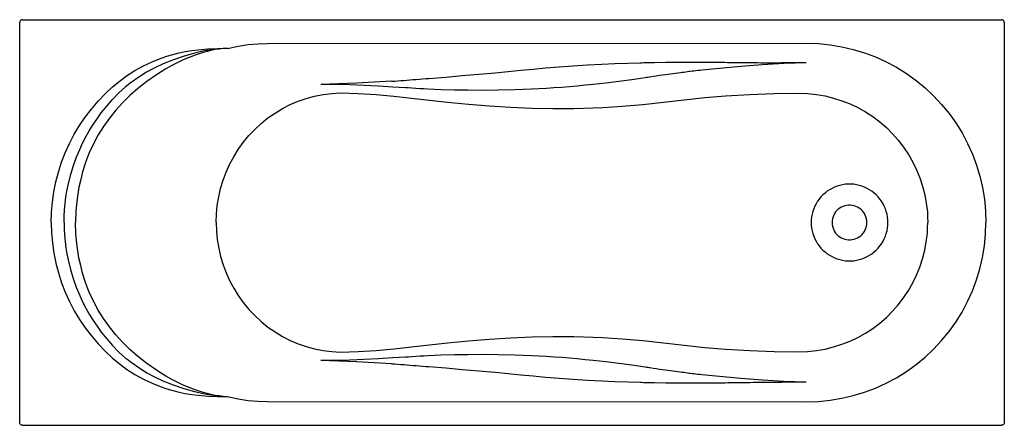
# Model space of a CAD drawing. Header units: millimetres. Extents: x 0 to 1.7, y -0.35 to 0.35.
import ezdxf

# ---------------------------------------------------------------- set-up
doc = ezdxf.new("R2010")
doc.units = ezdxf.units.MM
doc.layers.add('BLOCKS', color=3, linetype='Continuous')

msp = doc.modelspace()

# ---------------------------------------------------------------- linework, layer by layer
at = {"layer": 'BLOCKS', "linetype": 'Continuous'}
for p, q in [((0, -0.3451), (0, 0.3451)), ((0.005, 0.3501), (1.6952, 0.3501)), ((1.7002, 0.3451), (1.7002, -0.3451)), ((0.4274, 0.3091), (1.3589, 0.3095)), ((0.3586, 0.301), (0.3586, 0.3006)), ((1.3578, 0.2755), (1.3155, 0.2755)), ((0.1741, 0.2454), (0.1845, 0.253)), ((0.1924, 0.2418), (0.1828, 0.2343)), ((0.5537, 0.2236), (0.5537, 0.2236)), ((1.345, 0.2233), (1.345, 0.2233)), ((0.5537, -0.2236), (0.5537, -0.2236)), ((1.345, -0.2233), (1.345, -0.2233)), ((0.1741, -0.2454), (0.1845, -0.253)), ((1.3578, -0.2755), (1.3155, -0.2755)), ((0.3586, -0.301), (0.3586, -0.3006)), ((0.4274, -0.3091), (1.3589, -0.3095)), ((0.005, -0.3501), (1.6952, -0.3501))]:
    msp.add_line(p, q, dxfattribs=at)
at = {"layer": 'BLOCKS', "linetype": 'Continuous', "flags": 128}
for points in [[(0.005, 0.3501), (0.004, 0.35), (0.0031, 0.3497), (0.0022, 0.3492), (0.0015, 0.3486), (0.0008, 0.3479), (0.0004, 0.347), (0.0001, 0.3461), (0, 0.3451)], [(1.7002, 0.3451), (1.7001, 0.3461), (1.6998, 0.347), (1.6993, 0.3479), (1.6987, 0.3486), (1.6979, 0.3492), (1.6971, 0.3497), (1.6961, 0.35), (1.6952, 0.3501)], [(0.3586, 0.3006), (0.377, 0.3043), (0.3946, 0.307), (0.4114, 0.3086), (0.4274, 0.3091)], [(1.3589, 0.3095), (1.3792, 0.3089), (1.3994, 0.3069), (1.4195, 0.3035), (1.4393, 0.2989), (1.4586, 0.293), (1.4776, 0.2859), (1.4961, 0.2775), (1.5139, 0.268), (1.5311, 0.2572), (1.5477, 0.2454), (1.5633, 0.2325), (1.5781, 0.2186), (1.592, 0.2038), (1.6047, 0.1882), (1.6165, 0.1718), (1.6272, 0.1545), (1.6368, 0.1366), (1.6451, 0.1181), (1.6522, 0.0992), (1.658, 0.0799), (1.6626, 0.0603), (1.6659, 0.0403), (1.6679, 0.0202), (1.6685, 0)], [(0.2442, 0.2838), (0.2542, 0.2871), (0.2645, 0.2901), (0.2751, 0.2928), (0.286, 0.295), (0.2973, 0.2969), (0.308, 0.2983), (0.3249, 0.2998), (0.3418, 0.3006), (0.3586, 0.301)], [(0.3586, 0.301), (0.3444, 0.3), (0.3302, 0.2982), (0.3162, 0.2957), (0.3022, 0.2925), (0.2838, 0.2872), (0.2656, 0.2809), (0.2478, 0.2737)], [(0.3586, 0.301), (0.3514, 0.3004), (0.3443, 0.2995), (0.3373, 0.2984), (0.3302, 0.2969), (0.3235, 0.2953), (0.3168, 0.2935), (0.3099, 0.2914), (0.3031, 0.289), (0.2927, 0.2851), (0.2823, 0.2806), (0.2722, 0.2759), (0.2625, 0.2708), (0.2526, 0.2653)], [(0.1845, 0.253), (0.1986, 0.2622), (0.2135, 0.2704), (0.2286, 0.2776), (0.2442, 0.2838)], [(0.2478, 0.2737), (0.2332, 0.267), (0.2191, 0.2594), (0.2055, 0.2511), (0.1924, 0.2418)], [(0.7066, 0.2488), (0.7356, 0.2511), (0.7642, 0.2535), (0.7927, 0.256), (0.8211, 0.2585), (0.8432, 0.2605), (0.8651, 0.2627), (0.8865, 0.2649), (0.908, 0.2668), (0.9316, 0.2688), (0.9556, 0.2705), (0.9802, 0.272), (1.0052, 0.2734), (1.0277, 0.2744), (1.0505, 0.2752), (1.0707, 0.2759), (1.0739, 0.2759), (1.077, 0.276), (1.0802, 0.2761), (1.0833, 0.2762), (1.0846, 0.2762), (1.087, 0.2763), (1.096, 0.2764)], [(1.096, 0.2764), (1.1157, 0.2767), (1.1355, 0.2769), (1.1479, 0.2769), (1.1491, 0.2769), (1.1503, 0.2769), (1.1516, 0.2769), (1.1528, 0.2769), (1.154, 0.2769), (1.1553, 0.2769), (1.1569, 0.2769), (1.1594, 0.2769), (1.1689, 0.2768), (1.1785, 0.2768), (1.1881, 0.2767), (1.1977, 0.2767), (1.2073, 0.2766)], [(1.2073, 0.2766), (1.2073, 0.2766), (1.2073, 0.2766), (1.2074, 0.2766), (1.2077, 0.2766), (1.209, 0.2766), (1.2112, 0.2766), (1.2141, 0.2765), (1.2177, 0.2765), (1.2221, 0.2764), (1.2273, 0.2764), (1.2325, 0.2763), (1.2374, 0.2763), (1.2418, 0.2762), (1.2459, 0.2762), (1.2524, 0.2761), (1.2575, 0.2761), (1.2614, 0.276), (1.2667, 0.276), (1.2697, 0.276), (1.274, 0.276), (1.2797, 0.2759), (1.286, 0.2759), (1.2923, 0.2758), (1.2964, 0.2757), (1.3006, 0.2757), (1.3046, 0.2756), (1.3079, 0.2756), (1.3098, 0.2755), (1.3112, 0.2755), (1.3127, 0.2755), (1.3155, 0.2755)], [(1.3578, 0.2755), (1.3203, 0.2742), (1.2829, 0.2722), (1.2455, 0.2695), (1.2081, 0.2661)], [(0.2526, 0.2653), (0.2361, 0.255), (0.2197, 0.2435), (0.2035, 0.2306)], [(1.2081, 0.2661), (1.1778, 0.2629), (1.1744, 0.2625), (1.171, 0.2622), (1.1676, 0.2618), (1.1642, 0.2614), (1.1609, 0.261), (1.1579, 0.2606), (1.1561, 0.2604), (1.1529, 0.26), (1.15, 0.2596), (1.147, 0.2592), (1.1441, 0.2588), (1.1412, 0.2585), (1.128, 0.2567), (1.1149, 0.2549), (1.1097, 0.2542), (1.1045, 0.2535), (1.0993, 0.2527), (1.0941, 0.2519), (1.0888, 0.2511), (1.088, 0.251), (1.0869, 0.2508), (1.0846, 0.2505), (1.0823, 0.2501), (1.08, 0.2498), (1.0571, 0.2464), (1.0345, 0.2434), (1.0122, 0.2407), (0.9901, 0.2382), (0.9764, 0.2368), (0.9628, 0.2356), (0.9493, 0.2344), (0.9359, 0.2333), (0.9226, 0.2324), (0.9095, 0.2315), (0.8966, 0.2307), (0.8838, 0.2301), (0.855, 0.2289), (0.8259, 0.2283), (0.7962, 0.228), (0.7737, 0.2282), (0.751, 0.2285), (0.728, 0.2292), (0.7048, 0.2302), (0.6979, 0.2306), (0.691, 0.2309), (0.684, 0.2313), (0.6771, 0.2318), (0.6711, 0.2322), (0.6663, 0.2325), (0.6443, 0.2339)], [(0.0546, 0), (0.0551, 0.0177), (0.0566, 0.0352), (0.0591, 0.0527), (0.0626, 0.07), (0.067, 0.0871), (0.0724, 0.1039), (0.0788, 0.1204), (0.0861, 0.1365), (0.0943, 0.1522), (0.1033, 0.1673), (0.1132, 0.1819), (0.1239, 0.1959), (0.1354, 0.2094), (0.1476, 0.2221), (0.1605, 0.2341), (0.1741, 0.2454)], [(0.6422, 0.2438), (0.6121, 0.2422), (0.5817, 0.2408), (0.551, 0.2396), (0.5201, 0.2385)], [(0.6443, 0.2339), (0.6197, 0.2353), (0.595, 0.2365), (0.5701, 0.2374), (0.5451, 0.2381), (0.5201, 0.2385)], [(0.6422, 0.2438), (0.6475, 0.2442), (0.6527, 0.2446), (0.6579, 0.245), (0.6631, 0.2454), (0.6684, 0.2458), (0.6734, 0.2462), (0.6789, 0.2466), (0.6845, 0.247), (0.6901, 0.2475), (0.6956, 0.2479), (0.7011, 0.2483), (0.7066, 0.2488)], [(0.1036, 0.1262), (0.1087, 0.1371), (0.1143, 0.1479), (0.1202, 0.1585), (0.1267, 0.1689), (0.1336, 0.1792), (0.1409, 0.1892), (0.1503, 0.201), (0.1605, 0.2125), (0.1713, 0.2236), (0.1828, 0.2343)], [(0.2035, 0.2306), (0.1903, 0.2191), (0.1778, 0.2068), (0.166, 0.1938), (0.155, 0.1802), (0.1449, 0.166), (0.1356, 0.1511), (0.1272, 0.1358), (0.1197, 0.1201)], [(0.3392, 0), (0.3397, 0.0148), (0.3412, 0.0295), (0.3436, 0.0442), (0.3469, 0.0587), (0.3512, 0.0728), (0.3564, 0.0868), (0.3625, 0.1004), (0.3696, 0.1136), (0.3774, 0.1262), (0.3861, 0.1383), (0.3956, 0.1499), (0.4059, 0.1608), (0.417, 0.171), (0.4286, 0.1804), (0.4409, 0.189), (0.4537, 0.1967), (0.467, 0.2035), (0.4807, 0.2093), (0.4949, 0.2142), (0.5092, 0.2181), (0.5239, 0.221), (0.5388, 0.2228), (0.5537, 0.2236)], [(0.5537, 0.2236), (0.5537, 0.2236), (0.5846, 0.2229), (0.6154, 0.221), (0.6461, 0.218), (0.6923, 0.2127), (0.7385, 0.2078), (0.7748, 0.2044), (0.8112, 0.2014), (0.8476, 0.1991), (0.8841, 0.1975), (0.9206, 0.1967), (0.957, 0.1968), (0.9737, 0.1973), (0.9904, 0.198), (1.007, 0.1988), (1.0237, 0.1998), (1.0402, 0.2008), (1.0402, 0.2008)], [(1.0402, 0.2008), (1.0402, 0.2008), (1.076, 0.2039), (1.1117, 0.2077), (1.1474, 0.2117), (1.1831, 0.2155), (1.2188, 0.2186), (1.2608, 0.2212), (1.3029, 0.2228), (1.345, 0.2233), (1.345, 0.2233)], [(1.345, 0.2233), (1.345, 0.2233), (1.3605, 0.2228), (1.376, 0.2211), (1.3908, 0.2185), (1.4054, 0.2149), (1.4198, 0.2103), (1.4338, 0.2048), (1.4474, 0.1983), (1.4605, 0.191), (1.4731, 0.1827), (1.4852, 0.1736), (1.4966, 0.1638), (1.5072, 0.1532), (1.5171, 0.1419), (1.5263, 0.13), (1.5347, 0.1174), (1.5422, 0.1043), (1.5487, 0.0908), (1.5544, 0.0769), (1.5591, 0.0626), (1.5628, 0.0479), (1.5655, 0.0331), (1.5673, 0.0182), (1.5678, 0.0091), (1.568, 0)], [(0.0768, 0), (0.077, 0.0111), (0.0776, 0.0221), (0.0786, 0.0329), (0.0799, 0.0436), (0.0816, 0.0541), (0.0836, 0.0645), (0.0876, 0.0809), (0.0923, 0.0966), (0.0977, 0.1117), (0.1036, 0.1262)], [(0.1197, 0.1201), (0.1186, 0.1172), (0.1175, 0.1144), (0.1159, 0.1098), (0.1131, 0.1018), (0.1087, 0.0872), (0.1053, 0.0741), (0.1024, 0.0608), (0.0991, 0.0407), (0.0972, 0.0204), (0.0965, 0)], [(1.4992, 0), (1.4991, 0.0048), (1.4985, 0.0097), (1.4977, 0.0144), (1.4964, 0.0191), (1.4949, 0.0237), (1.493, 0.0281), (1.4908, 0.0324), (1.4882, 0.0366), (1.4854, 0.0405), (1.4823, 0.0442), (1.479, 0.0477), (1.4754, 0.0509), (1.4715, 0.0539), (1.4675, 0.0566), (1.4633, 0.0589), (1.4589, 0.061), (1.4544, 0.0627), (1.4497, 0.0641), (1.445, 0.0652), (1.4402, 0.0659), (1.4354, 0.0662), (1.4305, 0.0662), (1.4257, 0.0659), (1.4209, 0.0652), (1.4162, 0.0641), (1.4116, 0.0627), (1.4071, 0.061), (1.4027, 0.0589), (1.3984, 0.0566), (1.3944, 0.0539), (1.3906, 0.0509), (1.387, 0.0477), (1.3836, 0.0442), (1.3805, 0.0405), (1.3777, 0.0366), (1.3752, 0.0324), (1.373, 0.0281), (1.3711, 0.0237), (1.3695, 0.0191), (1.3683, 0.0144), (1.3674, 0.0097), (1.3669, 0.0048), (1.3667, 0), (1.3669, -0.0048), (1.3674, -0.0097), (1.3683, -0.0144), (1.3695, -0.0191), (1.3711, -0.0237), (1.373, -0.0281), (1.3752, -0.0324), (1.3777, -0.0366), (1.3805, -0.0405), (1.3836, -0.0442), (1.387, -0.0477), (1.3906, -0.0509), (1.3944, -0.0539), (1.3984, -0.0566), (1.4027, -0.0589), (1.4071, -0.061), (1.4116, -0.0627), (1.4162, -0.0641), (1.4209, -0.0652), (1.4257, -0.0659), (1.4305, -0.0662), (1.4354, -0.0662), (1.4402, -0.0659), (1.445, -0.0652), (1.4497, -0.0641), (1.4544, -0.0627), (1.4589, -0.061), (1.4633, -0.0589), (1.4675, -0.0566), (1.4715, -0.0539), (1.4754, -0.0509), (1.479, -0.0477), (1.4823, -0.0442), (1.4854, -0.0405), (1.4882, -0.0366), (1.4908, -0.0324), (1.493, -0.0281), (1.4949, -0.0237), (1.4964, -0.0191), (1.4977, -0.0144), (1.4985, -0.0097), (1.4991, -0.0048), (1.4992, 0)], [(1.4628, 0), (1.4626, 0.0032), (1.4621, 0.0064), (1.4612, 0.0096), (1.46, 0.0126), (1.4585, 0.0155), (1.4567, 0.0182), (1.4546, 0.0206), (1.4522, 0.0229), (1.4496, 0.0248), (1.4468, 0.0265), (1.4439, 0.0279), (1.4408, 0.0289), (1.4376, 0.0296), (1.4344, 0.03), (1.4312, 0.03), (1.4279, 0.0296), (1.4248, 0.0289), (1.4217, 0.0279), (1.4187, 0.0265), (1.4159, 0.0248), (1.4134, 0.0229), (1.411, 0.0206), (1.4089, 0.0182), (1.4071, 0.0155), (1.4056, 0.0126), (1.4044, 0.0096), (1.4035, 0.0064), (1.403, 0.0032), (1.4028, 0), (1.403, -0.0032), (1.4035, -0.0064), (1.4044, -0.0096), (1.4056, -0.0126), (1.4071, -0.0155), (1.4089, -0.0182), (1.411, -0.0206), (1.4134, -0.0229), (1.4159, -0.0248), (1.4187, -0.0265), (1.4217, -0.0279), (1.4248, -0.0289), (1.4279, -0.0296), (1.4312, -0.03), (1.4344, -0.03), (1.4376, -0.0296), (1.4408, -0.0289), (1.4439, -0.0279), (1.4468, -0.0265), (1.4496, -0.0248), (1.4522, -0.0229), (1.4546, -0.0206), (1.4567, -0.0182), (1.4585, -0.0155), (1.46, -0.0126), (1.4612, -0.0096), (1.4621, -0.0064), (1.4626, -0.0032), (1.4628, 0)], [(0.0546, 0), (0.0551, -0.0177), (0.0566, -0.0352), (0.0591, -0.0527), (0.0626, -0.07), (0.067, -0.0871), (0.0724, -0.1039), (0.0788, -0.1204), (0.0861, -0.1365), (0.0943, -0.1522), (0.1033, -0.1673), (0.1132, -0.1819), (0.1239, -0.1959), (0.1354, -0.2094), (0.1476, -0.2221), (0.1605, -0.2341), (0.1741, -0.2454)], [(0.1197, -0.1201), (0.1186, -0.1172), (0.1175, -0.1144), (0.1159, -0.1098), (0.1131, -0.1018), (0.1087, -0.0872), (0.1053, -0.0741), (0.1024, -0.0608), (0.0991, -0.0407), (0.0972, -0.0204), (0.0965, 0)], [(0.3392, 0), (0.3397, -0.0148), (0.3412, -0.0295), (0.3436, -0.0442), (0.3469, -0.0587), (0.3512, -0.0728), (0.3564, -0.0868), (0.3625, -0.1004), (0.3696, -0.1136), (0.3774, -0.1262), (0.3861, -0.1383), (0.3956, -0.1499), (0.4059, -0.1608), (0.417, -0.171), (0.4286, -0.1804), (0.4409, -0.189), (0.4537, -0.1967), (0.467, -0.2035), (0.4807, -0.2093), (0.4949, -0.2142), (0.5092, -0.2181), (0.5239, -0.221), (0.5388, -0.2228), (0.5537, -0.2236)], [(1.345, -0.2233), (1.345, -0.2233), (1.3605, -0.2228), (1.376, -0.2211), (1.3908, -0.2185), (1.4054, -0.2149), (1.4198, -0.2103), (1.4338, -0.2048), (1.4474, -0.1983), (1.4605, -0.191), (1.4731, -0.1827), (1.4852, -0.1736), (1.4966, -0.1638), (1.5072, -0.1532), (1.5171, -0.1419), (1.5263, -0.13), (1.5347, -0.1174), (1.5422, -0.1043), (1.5487, -0.0908), (1.5544, -0.0769), (1.5591, -0.0626), (1.5628, -0.0479), (1.5655, -0.0331), (1.5673, -0.0182), (1.5678, -0.0091), (1.568, 0)], [(1.3589, -0.3095), (1.3792, -0.3089), (1.3994, -0.3069), (1.4195, -0.3035), (1.4393, -0.2989), (1.4586, -0.293), (1.4776, -0.2859), (1.4961, -0.2775), (1.5139, -0.268), (1.5311, -0.2572), (1.5477, -0.2454), (1.5633, -0.2325), (1.5781, -0.2186), (1.592, -0.2038), (1.6047, -0.1882), (1.6165, -0.1718), (1.6272, -0.1545), (1.6368, -0.1366), (1.6451, -0.1181), (1.6522, -0.0992), (1.658, -0.0799), (1.6626, -0.0603), (1.6659, -0.0403), (1.6679, -0.0202), (1.6685, 0)], [(0.0768, 0), (0.077, -0.0111), (0.0776, -0.0221), (0.0786, -0.0329), (0.0799, -0.0436), (0.0816, -0.0541), (0.0836, -0.0645), (0.0876, -0.0809), (0.0923, -0.0966), (0.0977, -0.1117), (0.1036, -0.1262)], [(0.1036, -0.1262), (0.1087, -0.1371), (0.1143, -0.1479), (0.1202, -0.1585), (0.1267, -0.1689), (0.1336, -0.1792), (0.1409, -0.1892), (0.1503, -0.201), (0.1605, -0.2125), (0.1713, -0.2236), (0.1828, -0.2343)], [(0.2035, -0.2306), (0.1903, -0.2191), (0.1778, -0.2068), (0.166, -0.1938), (0.155, -0.1802), (0.1449, -0.166), (0.1356, -0.1511), (0.1272, -0.1358), (0.1197, -0.1201)], [(0.5537, -0.2236), (0.5537, -0.2236), (0.5846, -0.2229), (0.6154, -0.221), (0.6461, -0.218), (0.6923, -0.2127), (0.7385, -0.2078), (0.7748, -0.2044), (0.8112, -0.2014), (0.8476, -0.1991), (0.8841, -0.1975), (0.9206, -0.1967), (0.957, -0.1968), (0.9737, -0.1973), (0.9904, -0.198), (1.007, -0.1988), (1.0237, -0.1998), (1.0402, -0.2008), (1.0402, -0.2008)], [(1.0402, -0.2008), (1.0402, -0.2008), (1.076, -0.2039), (1.1117, -0.2077), (1.1474, -0.2117), (1.1831, -0.2155), (1.2188, -0.2186), (1.2608, -0.2212), (1.3029, -0.2228), (1.345, -0.2233), (1.345, -0.2233)], [(0.1924, -0.2418), (0.1876, -0.2381), (0.1849, -0.236), (0.1839, -0.2351), (0.1828, -0.2343)], [(0.2526, -0.2653), (0.2361, -0.255), (0.2197, -0.2435), (0.2035, -0.2306)], [(0.6443, -0.2339), (0.6197, -0.2353), (0.595, -0.2365), (0.5701, -0.2374), (0.5451, -0.2381), (0.5201, -0.2385)], [(1.2081, -0.2661), (1.1778, -0.2629), (1.1744, -0.2625), (1.171, -0.2622), (1.1676, -0.2618), (1.1642, -0.2614), (1.1609, -0.261), (1.1579, -0.2606), (1.1561, -0.2604), (1.1529, -0.26), (1.15, -0.2596), (1.147, -0.2592), (1.1441, -0.2588), (1.1412, -0.2585), (1.128, -0.2567), (1.1149, -0.2549), (1.1097, -0.2542), (1.1045, -0.2535), (1.0993, -0.2527), (1.0941, -0.2519), (1.0888, -0.2511), (1.088, -0.251), (1.0869, -0.2508), (1.0846, -0.2505), (1.0823, -0.2501), (1.08, -0.2498), (1.0571, -0.2464), (1.0345, -0.2434), (1.0122, -0.2407), (0.9901, -0.2382), (0.9764, -0.2368), (0.9628, -0.2356), (0.9493, -0.2344), (0.9359, -0.2333), (0.9226, -0.2324), (0.9095, -0.2315), (0.8966, -0.2307), (0.8838, -0.2301), (0.855, -0.2289), (0.8259, -0.2283), (0.7962, -0.228), (0.7737, -0.2282), (0.751, -0.2285), (0.728, -0.2292), (0.7048, -0.2302), (0.6979, -0.2306), (0.691, -0.2309), (0.684, -0.2313), (0.6771, -0.2318), (0.6711, -0.2322), (0.6663, -0.2325), (0.6443, -0.2339)], [(0.1845, -0.253), (0.1986, -0.2622), (0.2135, -0.2704), (0.2286, -0.2776), (0.2442, -0.2838)], [(0.2478, -0.2737), (0.2332, -0.267), (0.2191, -0.2594), (0.2055, -0.2511), (0.1924, -0.2418)], [(0.6422, -0.2438), (0.6121, -0.2422), (0.5817, -0.2408), (0.551, -0.2396), (0.5201, -0.2385)], [(0.6422, -0.2438), (0.6475, -0.2442), (0.6527, -0.2446), (0.6579, -0.245), (0.6631, -0.2454), (0.6684, -0.2458), (0.6734, -0.2462), (0.6789, -0.2466), (0.6845, -0.247), (0.6901, -0.2475), (0.6956, -0.2479), (0.7011, -0.2483), (0.7066, -0.2488)], [(0.7066, -0.2488), (0.7356, -0.2511), (0.7642, -0.2535), (0.7927, -0.256), (0.8211, -0.2585), (0.8432, -0.2605), (0.8651, -0.2627), (0.8865, -0.2649), (0.908, -0.2668), (0.9316, -0.2688), (0.9556, -0.2705), (0.9802, -0.272), (1.0052, -0.2734), (1.0277, -0.2744), (1.0505, -0.2752), (1.0707, -0.2759), (1.0739, -0.2759), (1.077, -0.276), (1.0802, -0.2761), (1.0833, -0.2762), (1.0846, -0.2762), (1.087, -0.2763), (1.096, -0.2764)], [(0.3586, -0.301), (0.3514, -0.3004), (0.3443, -0.2995), (0.3373, -0.2984), (0.3302, -0.2969), (0.3235, -0.2953), (0.3168, -0.2935), (0.3099, -0.2914), (0.3031, -0.289), (0.2927, -0.2851), (0.2823, -0.2806), (0.2722, -0.2759), (0.2625, -0.2708), (0.2526, -0.2653)], [(1.3578, -0.2755), (1.3203, -0.2742), (1.2829, -0.2722), (1.2455, -0.2695), (1.2081, -0.2661)], [(0.2442, -0.2838), (0.2542, -0.2871), (0.2645, -0.2901), (0.2751, -0.2928), (0.286, -0.295), (0.2973, -0.2969), (0.308, -0.2983), (0.3249, -0.2998), (0.3418, -0.3006), (0.3586, -0.301)], [(0.3586, -0.301), (0.3444, -0.3), (0.3302, -0.2982), (0.3162, -0.2957), (0.3022, -0.2925), (0.2838, -0.2872), (0.2656, -0.2809), (0.2478, -0.2737)], [(1.096, -0.2764), (1.1157, -0.2767), (1.1355, -0.2769), (1.1479, -0.2769), (1.1491, -0.2769), (1.1503, -0.2769), (1.1516, -0.2769), (1.1528, -0.2769), (1.154, -0.2769), (1.1553, -0.2769), (1.1569, -0.2769), (1.1594, -0.2769), (1.1689, -0.2768), (1.1785, -0.2768), (1.1881, -0.2767), (1.1977, -0.2767), (1.2073, -0.2766)], [(1.2073, -0.2766), (1.2073, -0.2766), (1.2073, -0.2766), (1.2073, -0.2766), (1.2074, -0.2766), (1.2077, -0.2766), (1.209, -0.2766), (1.2112, -0.2766), (1.2141, -0.2765), (1.2179, -0.2765), (1.2226, -0.2764), (1.228, -0.2763), (1.2334, -0.2763), (1.2411, -0.2762), (1.2478, -0.2761), (1.2534, -0.2761), (1.258, -0.276), (1.2614, -0.276), (1.2667, -0.2759), (1.2697, -0.2759), (1.274, -0.2759), (1.2797, -0.2759), (1.286, -0.2758), (1.2922, -0.2757), (1.2964, -0.2757), (1.3006, -0.2756), (1.3046, -0.2755), (1.3078, -0.2755), (1.3098, -0.2755), (1.3112, -0.2755), (1.3127, -0.2755), (1.3155, -0.2755)], [(0.3586, -0.3006), (0.377, -0.3043), (0.3946, -0.307), (0.4114, -0.3086), (0.4274, -0.3091)], [(0.005, -0.3501), (0.004, -0.35), (0.0031, -0.3497), (0.0022, -0.3492), (0.0015, -0.3486), (0.0008, -0.3479), (0.0004, -0.347), (0.0001, -0.3461), (0, -0.3451)], [(1.7002, -0.3451), (1.7001, -0.3461), (1.6998, -0.347), (1.6993, -0.3479), (1.6987, -0.3486), (1.6979, -0.3492), (1.6971, -0.3497), (1.6961, -0.35), (1.6952, -0.3501)]]:
    msp.add_lwpolyline(points, dxfattribs=at)

doc.saveas('drawing.dxf')
